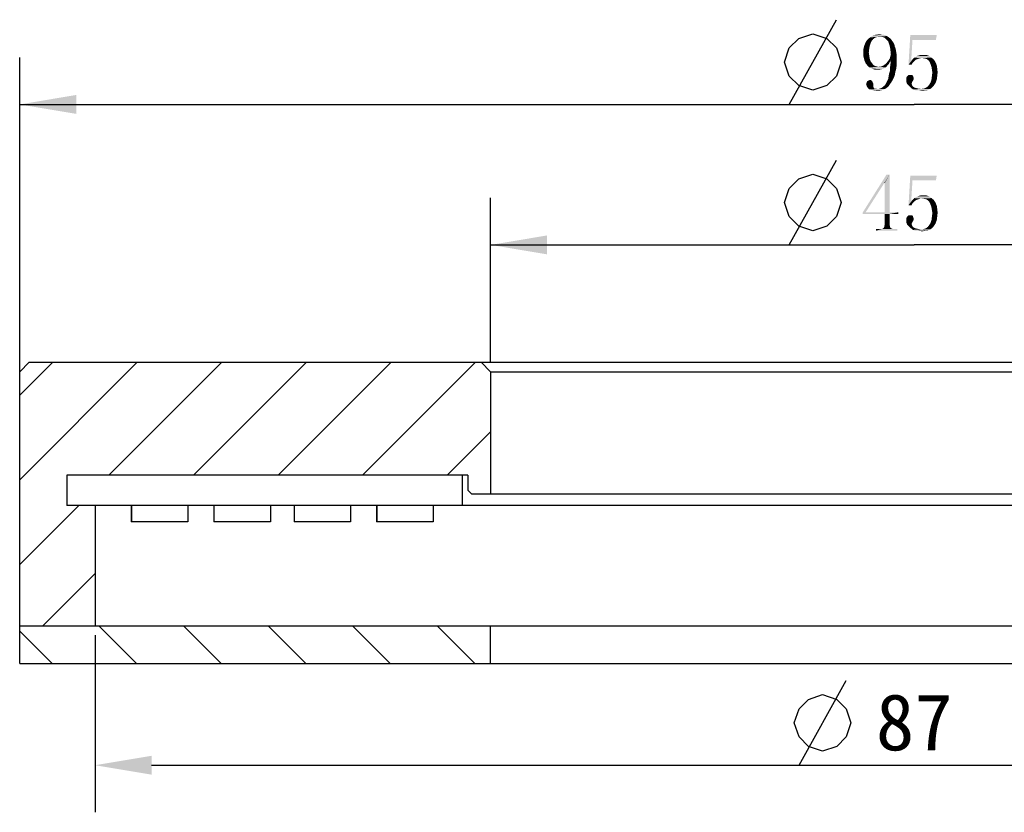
# Model space of a CAD drawing. Header units: millimetres. Extents: x 65 to 186, y 42 to 233.
# Tile 3 of 4: x 78 to 130, y 191 to 233. Entities that reach past the tile are written whole.
import ezdxf

# ---------------------------------------------------------------- set-up
doc = ezdxf.new("R2010")
doc.units = ezdxf.units.MM
doc.header["$LTSCALE"] = 23.1
doc.header["$PDMODE"] = 3
doc.header["$PDSIZE"] = 8
doc.layers.get('0').update_dxf_attribs({"linetype": 'CONTINUOUS'})
doc.layers.get('Defpoints').update_dxf_attribs({"linetype": 'CONTINUOUS'})
doc.layers.add('00_COMPONENTS', color=7, linetype='CONTINUOUS')
doc.layers.add('51__DRAFT_DIMS', color=7, linetype='CONTINUOUS')
doc.styles.get("Standard").update_dxf_attribs({"font": 'simfang.ttf'})
doc.dimstyles.new('DIMSTYLE_3', dxfattribs={"dimtxt": 3, "dimasz": 3, "dimexe": 2.5, "dimexo": 0.5, "dimgap": 0.75, "dimtad": 1, "dimdsep": 46, "dimtxsty": 'STANDARD', "dimblk": '_FILLED', "dimblk1": '_FILLED', "dimblk2": '_FILLED', "dimcen": 0.09, "dimclrt": 3, "dimazin": 2, "dimtp": 0.3, "dimtm": 0.3, "dimtfac": 1, "dimtofl": 0, "dimtmove": 0, "dimatfit": 3, "dimldrblk": '_FILLED', "dimfxl": 1, "dimtolj": 1, "dimarcsym": 0})
pattern_1 = [(45, (0, 0), (-5.9397, 5.9397), [])]

# ---------------------------------------------------------------- blocks, each defined once
blk = doc.blocks.new('_FILLED')
at = {"color": 0, "linetype": 'ByBlock'}
blk.add_solid([(0, 0), (-1, 0.167), (-1, -0.167)], dxfattribs=at)
blk = doc.blocks.new('*D3')
at = {"layer": '51__DRAFT_DIMS', "color": 4}
for p, q in [((78.108, 213.567), (78.108, 230.761)), ((173.108, 213.567), (173.108, 230.761)), ((78.108, 228.261), (125.608, 228.261)), ((173.108, 228.261), (125.608, 228.261))]:
    blk.add_line(p, q, dxfattribs=at)
at = {"layer": '51__DRAFT_DIMS', "color": 4, "xscale": 3, "yscale": 3, "zscale": 3, "rotation": 180}
blk.add_blockref('_FILLED', (78.108, 228.261), dxfattribs=at)
at = {"layer": '51__DRAFT_DIMS', "color": 4, "xscale": 3, "yscale": 3, "zscale": 3}
blk.add_blockref('_FILLED', (173.108, 228.261), dxfattribs=at)
blk = doc.blocks.new('*D4')
at = {"layer": '51__DRAFT_DIMS', "color": 4}
for p, q in [((103.108, 214.567), (103.108, 223.301)), ((148.108, 214.567), (148.108, 223.301)), ((103.108, 220.801), (125.608, 220.801)), ((148.108, 220.801), (125.608, 220.801))]:
    blk.add_line(p, q, dxfattribs=at)
at = {"layer": '51__DRAFT_DIMS', "color": 4, "xscale": 3, "yscale": 3, "zscale": 3, "rotation": 180}
blk.add_blockref('_FILLED', (103.108, 220.801), dxfattribs=at)
at = {"layer": '51__DRAFT_DIMS', "color": 4, "xscale": 3, "yscale": 3, "zscale": 3}
blk.add_blockref('_FILLED', (148.108, 220.801), dxfattribs=at)
blk = doc.blocks.new('*D14')
at = {"layer": '51__DRAFT_DIMS', "color": 0, "lineweight": -2}
for p, q in [((82.108, 200.067), (82.108, 190.667)), ((169.108, 200.067), (169.108, 190.667)), ((85.108, 193.167), (166.108, 193.167))]:
    blk.add_line(p, q, dxfattribs=at)
at = {"layer": 'Defpoints', "color": 0}
for p in [(82.108, 200.567), (169.108, 200.567), (169.108, 193.167)]:
    blk.add_point(p, dxfattribs=at)
at = {"layer": '51__DRAFT_DIMS', "color": 0, "linetype": 'ByBlock', "lineweight": -2, "xscale": 3, "yscale": 3, "zscale": 3, "rotation": 180}
blk.add_blockref('_FILLED', (82.108, 193.167), dxfattribs=at)
at = {"layer": '51__DRAFT_DIMS', "color": 0, "linetype": 'ByBlock', "lineweight": -2, "xscale": 3, "yscale": 3, "zscale": 3}
blk.add_blockref('_FILLED', (169.108, 193.167), dxfattribs=at)
at = {"layer": '51__DRAFT_DIMS', "color": 3, "insert": (125.608, 195.434), "char_height": 3, "attachment_point": 5}
blk.add_mtext('\\A1;87', dxfattribs=at)

msp = doc.modelspace()

# ---------------------------------------------------------------- hatches: boundary and pattern name
h = msp.add_hatch()
h.set_pattern_fill('ANSI31', color=256)
h.paths.add_polyline_path([(103.10811, 214.06665), (102.60811, 214.56665), (78.60811, 214.56665), (78.10811, 214.06665), (78.10811, 200.56665), (82.10811, 200.56665), (82.10811, 206.96664), (80.60806, 206.96665), (80.60811, 208.56665), (101.60811, 208.56665), (101.90811, 208.56665), (101.90811, 207.76665), (102.10811, 207.56665), (103.10811, 207.56665)])
h.paths.add_polyline_path([(149.10811, 207.56665), (149.30811, 207.76665), (149.30811, 208.56665), (149.60831, 208.56665), (170.60811, 208.56665), (170.60803, 206.96665), (169.10811, 206.96665), (169.10811, 200.56665), (173.10811, 200.56665), (173.10811, 214.06665), (172.60811, 214.56665), (148.60811, 214.56665), (148.10811, 214.06665), (148.10811, 207.56665)])
h = msp.add_hatch()
h.set_pattern_fill('DEFAULT__6', color=4, scale=8.4, angle=45, style=0, pattern_type=0)
h.set_pattern_definition(pattern_1)
edge = h.paths.add_edge_path()
edge.add_line((90.32243, 206.96665), (88.62063, 206.96665))
edge.add_line((90.32243, 206.96665), (90.32243, 206.35705))
edge.add_line((90.32243, 206.35705), (88.62063, 206.35705))
edge.add_line((88.62063, 206.96665), (88.62063, 206.35705))
h = msp.add_hatch()
h.set_pattern_fill('DEFAULT__11', color=4, scale=8.4, angle=45, style=0, pattern_type=0)
h.set_pattern_definition(pattern_1)
edge = h.paths.add_edge_path()
edge.add_line((95.65816, 206.96665), (94.50815, 206.96665))
edge.add_line((95.65816, 206.96665), (95.65816, 206.21665))
edge.add_line((95.65816, 206.21665), (93.45816, 206.21665))
edge.add_line((93.45816, 206.21665), (93.45816, 206.16665))
edge.add_line((93.45816, 206.16665), (93.40222, 206.16665))
edge.add_line((93.40222, 206.21665), (93.40222, 206.16665))
edge.add_line((93.40222, 206.21665), (92.85816, 206.21665))
edge.add_line((92.85816, 206.96665), (92.85816, 206.21665))
edge.add_line((94.00816, 206.96665), (92.85816, 206.96665))
edge.add_line((94.00816, 206.66665), (94.00816, 206.96665))
edge.add_line((94.00816, 206.66665), (94.50815, 206.66665))
edge.add_line((94.50815, 206.66665), (94.50815, 206.96665))
h = msp.add_hatch()
h.set_pattern_fill('DEFAULT__3', color=4, scale=8.4, angle=45, style=0, pattern_type=0)
h.set_pattern_definition(pattern_1)
edge = h.paths.add_edge_path()
edge.add_line((95.87258, 206.96665), (97.54898, 206.96665))
edge.add_line((97.54898, 206.96665), (97.54898, 205.39185))
edge.add_line((95.87258, 205.39185), (97.54898, 205.39185))
edge.add_line((95.87258, 206.96665), (95.87258, 205.39185))
h = msp.add_hatch()
h.set_pattern_fill('ANSI31', color=256, angle=90)
h.paths.add_polyline_path([(103.10811, 198.56665), (103.10811, 200.56665), (82.10811, 200.56665), (78.10811, 200.56665), (78.10811, 198.56665)])
h.paths.add_polyline_path([(173.10811, 198.56665), (173.10811, 200.56665), (169.10811, 200.56665), (148.10811, 200.56665), (148.10811, 198.56665)])

# ---------------------------------------------------------------- linework, layer by layer
at = {"layer": '00_COMPONENTS', "color": 7}
for p, q in [((78.60811, 214.56665), (78.10811, 214.06665)), ((78.60811, 214.56665), (172.60811, 214.56665)), ((103.10811, 214.06665), (102.60811, 214.56665)), ((78.10811, 198.56665), (78.10811, 214.06665)), ((103.10811, 214.06665), (103.10811, 207.56665)), ((103.10811, 214.06665), (148.10811, 214.06665)), ((80.60811, 208.56665), (80.60806, 206.96665)), ((101.90811, 208.56665), (80.60811, 208.56665)), ((101.6079, 208.51173), (101.6079, 206.96665)), ((101.60811, 208.56665), (101.60811, 206.96665)), ((101.90811, 208.56665), (101.90811, 207.76665)), ((102.10811, 207.56665), (101.90811, 207.76665)), ((149.10811, 207.56665), (102.10811, 207.56665)), ((170.60803, 206.96665), (80.60806, 206.96664)), ((82.10811, 206.96665), (82.10811, 200.56665)), ((84.03272, 206.96664), (84.03272, 206.09184)), ((84.03876, 206.96664), (84.03876, 206.09184)), ((87.03594, 206.96664), (87.03594, 206.09184)), ((88.41622, 206.96664), (88.41622, 206.09184)), ((88.42225, 206.96664), (88.42225, 206.09184)), ((91.41943, 206.96664), (91.41943, 206.09184)), ((92.67601, 206.96664), (92.67601, 206.09184)), ((92.68205, 206.96664), (92.68205, 206.09184)), ((95.67923, 206.96664), (95.67923, 206.09184)), ((97.05951, 206.96664), (97.05951, 206.09184)), ((97.06554, 206.96664), (97.06554, 206.09184)), ((100.06272, 206.96664), (100.06272, 206.09184)), ((87.03594, 206.09184), (84.03272, 206.09184)), ((91.41943, 206.09184), (88.41622, 206.09184)), ((95.67923, 206.09184), (92.67601, 206.09184)), ((100.06272, 206.09184), (97.05951, 206.09184)), ((78.10811, 200.56665), (173.10811, 200.56665)), ((103.10811, 198.56665), (103.10811, 200.56665)), ((78.10811, 198.56665), (173.10811, 198.56665))]:
    msp.add_line(p, q, dxfattribs=at)
at = {"layer": '51__DRAFT_DIMS', "color": 3}
for p, q in [((118.96774, 228.26108), (121.46773, 232.76108)), ((118.96774, 220.80097), (121.46773, 225.30097)), ((119.4864, 193.16661), (121.9864, 197.66661))]:
    msp.add_line(p, q, dxfattribs=at)
for points in [[(118.71773, 230.51107), (118.96774, 231.26106), (119.46773, 231.76107), (120.21773, 232.01106), (120.96774, 231.76107), (121.46773, 231.26106), (121.71773, 230.51107), (121.46773, 229.76107), (120.96774, 229.26107), (120.21773, 229.01108), (119.46773, 229.26107), (118.96774, 229.76107), (118.71773, 230.51107)], [(118.71773, 223.05096), (118.96774, 223.80095), (119.46773, 224.30096), (120.21773, 224.55095), (120.96774, 224.30096), (121.46773, 223.80095), (121.71773, 223.05096), (121.46773, 222.30096), (120.96774, 221.80095), (120.21773, 221.55096), (119.46773, 221.80095), (118.96774, 222.30096), (118.71773, 223.05096)], [(119.2364, 195.4166), (119.4864, 196.16659), (119.9864, 196.6666), (120.73639, 196.91659), (121.4864, 196.6666), (121.9864, 196.16659), (122.2364, 195.4166), (121.9864, 194.6666), (121.4864, 194.16659), (120.73639, 193.9166), (119.9864, 194.16659), (119.4864, 194.6666), (119.2364, 195.4166)]]:
    msp.add_lwpolyline(points, dxfattribs=at)
for points in [[(123.33085, 231.61264), (123.02616, 231.56577), (123.11991, 231.70639)], [(123.02616, 231.56577), (123.33085, 231.61264), (123.28397, 231.49545)], [(123.51835, 231.80014), (123.11991, 231.70639), (123.26054, 231.82358)], [(123.51835, 231.80014), (123.4246, 231.72983), (123.11991, 231.70639)], [(123.11991, 231.70639), (123.4246, 231.72983), (123.33085, 231.61264)], [(124.15116, 231.89389), (123.26054, 231.82358), (123.40116, 231.91733)], [(124.15116, 231.89389), (123.63554, 231.84702), (123.26054, 231.82358)], [(123.26054, 231.82358), (123.63554, 231.84702), (123.51835, 231.80014)], [(123.96366, 231.9642), (124.05741, 231.94077), (123.40116, 231.91733)], [(123.86991, 231.9642), (123.96366, 231.9642), (123.40116, 231.91733)], [(123.86991, 231.9642), (123.40116, 231.91733), (123.56522, 231.9642)], [(123.40116, 231.91733), (124.05741, 231.94077), (124.15116, 231.89389)], [(123.56522, 231.9642), (123.77616, 231.98764), (123.86991, 231.9642)], [(123.77616, 231.84702), (123.63554, 231.84702), (124.15116, 231.89389)], [(123.91679, 231.84702), (123.77616, 231.84702), (124.15116, 231.89389)], [(123.91679, 231.84702), (124.15116, 231.89389), (124.22147, 231.84702)], [(124.22147, 231.84702), (124.03397, 231.80014), (123.91679, 231.84702)], [(124.03397, 231.80014), (124.22147, 231.84702), (124.31522, 231.7767)], [(124.31522, 231.7767), (124.12772, 231.70639), (124.03397, 231.80014)], [(124.12772, 231.70639), (124.31522, 231.7767), (124.38554, 231.70639)], [(124.38554, 231.70639), (124.22147, 231.61264), (124.12772, 231.70639)], [(124.38554, 231.70639), (124.43241, 231.63608), (124.22147, 231.61264)], [(124.22147, 231.61264), (124.43241, 231.63608), (124.50272, 231.54233)], [(124.50272, 231.54233), (124.26835, 231.47202), (124.22147, 231.61264)], [(125.51054, 231.68295), (125.2996, 230.37045), (125.39335, 231.94076)], [(125.51054, 231.68295), (125.44022, 230.55795), (125.2996, 230.37045)], [(125.39335, 231.94076), (126.7996, 231.94076), (125.51054, 231.68295)], [(125.51054, 231.68295), (126.7996, 231.94076), (126.75272, 231.68295)], [(123.2371, 231.35483), (122.90897, 231.2142), (122.95585, 231.4017)], [(122.90897, 231.2142), (123.2371, 231.35483), (123.21366, 231.2142)], [(123.21366, 231.2142), (123.19022, 231.0267), (122.90897, 231.00327)], [(123.21366, 231.2142), (122.90897, 231.00327), (122.90897, 231.2142)], [(123.28397, 231.49545), (122.95585, 231.4017), (123.02616, 231.56577)], [(122.95585, 231.4017), (123.28397, 231.49545), (123.2371, 231.35483)], [(124.26835, 231.47202), (124.50272, 231.54233), (124.5496, 231.44858)], [(124.5496, 231.44858), (124.31522, 231.30795), (124.26835, 231.47202)], [(124.5496, 231.44858), (124.57304, 231.33139), (124.31522, 231.30795)], [(124.31522, 231.30795), (124.57304, 231.33139), (124.61991, 231.2142)], [(124.61991, 231.2142), (124.33866, 231.14389), (124.31522, 231.30795)], [(124.33866, 231.14389), (124.61991, 231.2142), (124.64335, 231.07358)], [(124.64335, 231.07358), (124.3621, 230.93295), (124.33866, 231.14389)], [(124.3621, 230.93295), (124.64335, 231.07358), (124.66679, 230.93295)], [(122.90897, 231.00327), (123.19022, 231.0267), (123.21366, 230.86264)], [(123.21366, 230.86264), (122.90897, 230.79233), (122.90897, 231.00327)], [(122.90897, 230.79233), (123.21366, 230.86264), (123.2371, 230.69858)], [(123.2371, 230.69858), (122.95585, 230.60483), (122.90897, 230.79233)], [(122.95585, 230.60483), (123.2371, 230.69858), (123.28397, 230.55795)], [(123.28397, 230.55795), (123.02616, 230.44077), (122.95585, 230.60483)], [(123.28397, 230.55795), (123.35429, 230.4642), (123.02616, 230.44077)], [(124.3621, 230.58139), (124.15116, 230.48764), (124.24491, 230.60483)], [(124.15116, 230.48764), (124.3621, 230.58139), (124.29179, 230.48764)], [(124.66679, 230.62827), (124.24491, 230.60483), (124.31522, 230.72202)], [(124.3621, 230.58139), (124.24491, 230.60483), (124.66679, 230.62827)], [(124.66679, 230.79233), (124.31522, 230.72202), (124.33866, 230.8392)], [(124.31522, 230.72202), (124.66679, 230.79233), (124.66679, 230.62827)], [(124.66679, 230.93295), (124.33866, 230.8392), (124.3621, 230.93295)], [(124.33866, 230.8392), (124.66679, 230.93295), (124.66679, 230.79233)], [(124.66679, 230.4642), (124.33866, 230.39389), (124.3621, 230.58139)], [(124.3621, 230.58139), (124.66679, 230.62827), (124.66679, 230.4642)], [(125.44022, 230.55795), (125.58085, 230.53452), (125.2996, 230.37045)], [(125.72147, 230.65171), (125.65116, 230.60483), (125.44022, 230.55795)], [(125.72147, 230.65171), (125.44022, 230.55795), (125.51054, 230.65171)], [(125.44022, 230.55795), (125.65116, 230.60483), (125.58085, 230.53452)], [(125.95585, 230.72202), (125.51054, 230.65171), (125.60429, 230.74546)], [(125.95585, 230.72202), (125.8621, 230.69858), (125.51054, 230.65171)], [(125.8621, 230.69858), (125.79179, 230.67514), (125.51054, 230.65171)], [(125.51054, 230.65171), (125.79179, 230.67514), (125.72147, 230.65171)], [(125.60429, 230.74546), (125.69804, 230.79233), (126.40116, 230.8392)], [(125.60429, 230.74546), (126.40116, 230.8392), (126.51835, 230.74546)], [(125.60429, 230.74546), (126.51835, 230.74546), (125.95585, 230.72202)], [(126.40116, 230.8392), (125.69804, 230.79233), (125.76835, 230.8392)], [(126.09647, 230.88608), (126.26054, 230.88608), (125.76835, 230.8392)], [(126.09647, 230.88608), (125.76835, 230.8392), (125.93241, 230.88608)], [(125.76835, 230.8392), (126.26054, 230.88608), (126.40116, 230.8392)], [(126.0496, 230.72202), (125.95585, 230.72202), (126.51835, 230.74546)], [(126.16679, 230.69858), (126.0496, 230.72202), (126.51835, 230.74546)], [(126.26054, 230.67514), (126.16679, 230.69858), (126.51835, 230.74546)], [(126.26054, 230.67514), (126.51835, 230.74546), (126.63554, 230.65171)], [(126.63554, 230.65171), (126.35429, 230.60483), (126.26054, 230.67514)], [(126.4246, 230.51108), (126.35429, 230.60483), (126.63554, 230.65171)], [(126.4246, 230.51108), (126.63554, 230.65171), (126.72929, 230.51108)], [(123.02616, 230.44077), (123.35429, 230.4642), (123.4246, 230.37045)], [(123.4246, 230.37045), (123.11991, 230.32358), (123.02616, 230.44077)], [(123.11991, 230.32358), (123.4246, 230.37045), (123.51835, 230.30014)], [(123.51835, 230.30014), (123.21366, 230.22983), (123.11991, 230.32358)], [(123.51835, 230.30014), (123.6121, 230.2767), (123.21366, 230.22983)], [(123.6121, 230.2767), (123.70585, 230.25327), (123.21366, 230.22983)], [(124.10429, 230.22983), (123.21366, 230.22983), (123.70585, 230.25327)], [(124.10429, 230.22983), (123.35429, 230.15952), (123.21366, 230.22983)], [(124.10429, 230.22983), (124.01054, 230.18295), (123.35429, 230.15952)], [(123.35429, 230.15952), (124.01054, 230.18295), (123.89335, 230.13608)], [(123.89335, 230.13608), (123.49491, 230.11264), (123.35429, 230.15952)], [(123.65897, 230.11264), (123.49491, 230.11264), (123.89335, 230.13608)], [(123.65897, 230.11264), (123.89335, 230.13608), (123.77616, 230.11264)], [(123.70585, 230.25327), (123.84647, 230.2767), (124.1746, 230.32358)], [(123.70585, 230.25327), (124.1746, 230.32358), (124.10429, 230.22983)], [(124.1746, 230.32358), (123.84647, 230.2767), (123.96366, 230.32358)], [(124.24491, 230.39389), (123.96366, 230.32358), (124.05741, 230.39389)], [(123.96366, 230.32358), (124.24491, 230.39389), (124.1746, 230.32358)], [(124.29179, 230.48764), (124.05741, 230.39389), (124.15116, 230.48764)], [(124.05741, 230.39389), (124.29179, 230.48764), (124.24491, 230.39389)], [(124.59647, 229.97202), (124.26835, 229.9017), (124.31522, 230.04233)], [(124.66679, 230.30014), (124.31522, 230.20639), (124.33866, 230.39389)], [(124.31522, 230.20639), (124.66679, 230.30014), (124.64335, 230.13608)], [(124.64335, 230.13608), (124.31522, 230.04233), (124.31522, 230.20639)], [(124.31522, 230.04233), (124.64335, 230.13608), (124.59647, 229.97202)], [(124.33866, 230.39389), (124.66679, 230.4642), (124.66679, 230.30014)], [(125.58085, 230.53452), (125.51054, 230.4642), (125.2996, 230.37045)], [(125.2996, 230.37045), (125.51054, 230.4642), (125.46366, 230.37045)], [(126.72929, 230.51108), (126.47147, 230.39389), (126.4246, 230.51108)], [(126.47147, 230.39389), (126.72929, 230.51108), (126.7996, 230.34702)], [(126.7996, 230.34702), (126.51835, 230.25327), (126.47147, 230.39389)], [(126.51835, 230.25327), (126.7996, 230.34702), (126.82304, 230.18295)], [(126.82304, 230.18295), (126.54179, 230.11264), (126.51835, 230.25327)], [(126.54179, 230.11264), (126.82304, 230.18295), (126.84647, 229.97202)], [(126.84647, 229.97202), (126.56522, 229.94858), (126.54179, 230.11264)], [(123.37772, 229.50327), (123.09647, 229.47983), (123.11991, 229.50327)], [(123.09647, 229.47983), (123.37772, 229.50327), (123.37772, 229.47983)], [(123.33085, 229.5267), (123.11991, 229.50327), (123.16679, 229.5267)], [(123.11991, 229.50327), (123.33085, 229.5267), (123.37772, 229.50327)], [(123.26054, 229.55014), (123.30741, 229.55014), (123.16679, 229.5267)], [(123.26054, 229.55014), (123.16679, 229.5267), (123.21366, 229.55014)], [(123.16679, 229.5267), (123.30741, 229.55014), (123.33085, 229.5267)], [(124.12772, 229.43295), (124.1746, 229.5267), (124.45585, 229.55014)], [(124.12772, 229.43295), (124.45585, 229.55014), (124.38554, 229.43295)], [(124.45585, 229.55014), (124.1746, 229.5267), (124.22147, 229.62045)], [(124.52616, 229.69077), (124.22147, 229.62045), (124.24491, 229.76108)], [(124.22147, 229.62045), (124.52616, 229.69077), (124.45585, 229.55014)], [(124.57304, 229.83139), (124.24491, 229.76108), (124.26835, 229.9017)], [(124.24491, 229.76108), (124.57304, 229.83139), (124.52616, 229.69077)], [(124.26835, 229.9017), (124.59647, 229.97202), (124.57304, 229.83139)], [(125.55741, 229.7142), (125.18241, 229.69077), (125.22929, 229.76108)], [(125.18241, 229.69077), (125.55741, 229.7142), (125.58085, 229.64389)], [(125.58085, 229.64389), (125.18241, 229.57358), (125.18241, 229.69077)], [(125.18241, 229.57358), (125.58085, 229.64389), (125.55741, 229.55014)], [(125.55741, 229.55014), (125.18241, 229.45639), (125.18241, 229.57358)], [(125.55741, 229.55014), (125.51054, 229.47983), (125.18241, 229.45639)], [(125.51054, 229.80795), (125.53397, 229.78452), (125.22929, 229.76108)], [(125.51054, 229.80795), (125.22929, 229.76108), (125.27616, 229.80795)], [(125.22929, 229.76108), (125.53397, 229.78452), (125.55741, 229.7142)], [(125.44022, 229.83139), (125.4871, 229.83139), (125.27616, 229.80795)], [(125.39335, 229.83139), (125.44022, 229.83139), (125.27616, 229.80795)], [(125.34647, 229.83139), (125.39335, 229.83139), (125.27616, 229.80795)], [(125.34647, 229.83139), (125.27616, 229.80795), (125.2996, 229.83139)], [(125.27616, 229.80795), (125.4871, 229.83139), (125.51054, 229.80795)], [(126.7996, 229.57358), (126.47147, 229.43295), (126.51835, 229.57358)], [(126.47147, 229.43295), (126.7996, 229.57358), (126.72929, 229.38608)], [(126.82304, 229.76108), (126.51835, 229.57358), (126.54179, 229.76108)], [(126.51835, 229.57358), (126.82304, 229.76108), (126.7996, 229.57358)], [(126.54179, 229.76108), (126.56522, 229.94858), (126.84647, 229.97202)], [(126.54179, 229.76108), (126.84647, 229.97202), (126.82304, 229.76108)], [(123.4246, 229.38608), (123.0496, 229.3392), (123.07304, 229.40952)], [(123.0496, 229.3392), (123.4246, 229.38608), (123.4246, 229.29233)], [(123.4246, 229.29233), (123.07304, 229.26889), (123.0496, 229.3392)], [(123.37772, 229.47983), (123.07304, 229.40952), (123.09647, 229.47983)], [(123.07304, 229.40952), (123.37772, 229.47983), (123.4246, 229.38608)], [(123.07304, 229.26889), (123.4246, 229.29233), (123.4246, 229.22202)], [(123.4246, 229.22202), (123.09647, 229.19858), (123.07304, 229.26889)], [(123.09647, 229.19858), (123.4246, 229.22202), (123.44804, 229.17514)], [(123.44804, 229.17514), (123.14335, 229.12827), (123.09647, 229.19858)], [(123.44804, 229.17514), (123.44804, 229.1517), (123.14335, 229.12827)], [(123.14335, 229.12827), (123.44804, 229.1517), (123.47147, 229.12827)], [(123.47147, 229.12827), (123.21366, 229.05795), (123.14335, 229.12827)], [(123.47147, 229.12827), (123.49491, 229.10483), (123.21366, 229.05795)], [(123.54179, 229.10483), (123.63554, 229.08139), (123.21366, 229.05795)], [(123.49491, 229.10483), (123.54179, 229.10483), (123.21366, 229.05795)], [(123.70585, 229.08139), (124.05741, 229.08139), (123.21366, 229.05795)], [(123.63554, 229.08139), (123.70585, 229.08139), (123.21366, 229.05795)], [(123.30741, 229.03452), (123.21366, 229.05795), (124.05741, 229.08139)], [(123.30741, 229.03452), (124.05741, 229.08139), (123.96366, 229.03452)], [(123.96366, 229.03452), (123.40116, 229.01108), (123.30741, 229.03452)], [(123.40116, 229.01108), (123.96366, 229.03452), (123.84647, 229.01108)], [(123.84647, 229.01108), (123.49491, 228.98764), (123.40116, 229.01108)], [(123.6121, 228.98764), (123.49491, 228.98764), (123.84647, 229.01108)], [(123.6121, 228.98764), (123.84647, 229.01108), (123.72929, 228.98764)], [(123.70585, 229.08139), (123.77616, 229.10483), (124.15116, 229.1517)], [(123.70585, 229.08139), (124.15116, 229.1517), (124.05741, 229.08139)], [(123.77616, 229.10483), (123.84647, 229.12827), (124.15116, 229.1517)], [(124.15116, 229.1517), (123.84647, 229.12827), (123.91679, 229.17514)], [(124.24491, 229.22202), (123.91679, 229.17514), (123.96366, 229.22202)], [(123.91679, 229.17514), (124.24491, 229.22202), (124.15116, 229.1517)], [(123.96366, 229.22202), (124.03397, 229.26889), (124.31522, 229.3392)], [(123.96366, 229.22202), (124.31522, 229.3392), (124.24491, 229.22202)], [(124.31522, 229.3392), (124.03397, 229.26889), (124.08085, 229.3392)], [(124.38554, 229.43295), (124.08085, 229.3392), (124.12772, 229.43295)], [(124.08085, 229.3392), (124.38554, 229.43295), (124.31522, 229.3392)], [(125.18241, 229.45639), (125.51054, 229.47983), (125.4871, 229.43295)], [(125.4871, 229.43295), (125.22929, 229.3392), (125.18241, 229.45639)], [(125.4871, 229.43295), (125.46366, 229.36264), (125.22929, 229.3392)], [(125.22929, 229.3392), (125.46366, 229.36264), (125.4871, 229.29233)], [(125.4871, 229.29233), (125.32304, 229.24545), (125.22929, 229.3392)], [(125.32304, 229.24545), (125.4871, 229.29233), (125.51054, 229.24545)], [(125.51054, 229.24545), (125.41679, 229.1517), (125.32304, 229.24545)], [(125.51054, 229.24545), (125.55741, 229.19858), (125.41679, 229.1517)], [(125.41679, 229.1517), (125.55741, 229.19858), (125.62772, 229.1517)], [(125.62772, 229.1517), (125.53397, 229.05795), (125.41679, 229.1517)], [(125.62772, 229.1517), (125.81522, 229.10483), (125.53397, 229.05795)], [(125.81522, 229.10483), (125.97929, 229.08139), (125.53397, 229.05795)], [(125.97929, 229.08139), (126.44804, 229.08139), (125.53397, 229.05795)], [(125.53397, 229.05795), (126.44804, 229.08139), (126.35429, 229.03452)], [(126.35429, 229.03452), (125.6746, 229.01108), (125.53397, 229.05795)], [(125.81522, 229.01108), (125.6746, 229.01108), (126.35429, 229.03452)], [(126.19022, 229.01108), (125.81522, 229.01108), (126.35429, 229.03452)], [(126.19022, 229.01108), (125.97929, 228.98764), (125.81522, 229.01108)], [(125.97929, 229.08139), (126.11991, 229.10483), (126.51835, 229.12827)], [(125.97929, 229.08139), (126.51835, 229.12827), (126.44804, 229.08139)], [(125.97929, 228.98764), (126.19022, 229.01108), (126.07304, 228.98764)], [(126.51835, 229.12827), (126.11991, 229.10483), (126.2371, 229.1517)], [(126.19022, 229.01108), (126.35429, 229.03452), (126.28397, 229.01108)], [(126.56522, 229.17514), (126.2371, 229.1517), (126.33085, 229.22202)], [(126.2371, 229.1517), (126.56522, 229.17514), (126.51835, 229.12827)], [(126.63554, 229.24545), (126.33085, 229.22202), (126.40116, 229.31577)], [(126.33085, 229.22202), (126.63554, 229.24545), (126.56522, 229.17514)], [(126.72929, 229.38608), (126.40116, 229.31577), (126.47147, 229.43295)], [(126.40116, 229.31577), (126.72929, 229.38608), (126.63554, 229.24545)], [(124.29179, 224.52753), (124.01054, 224.08222), (122.8621, 222.5119)], [(124.29179, 224.52753), (122.8621, 222.5119), (124.12772, 224.52753)], [(124.03397, 224.08222), (124.01054, 224.08222), (124.29179, 224.52753)], [(124.03397, 222.53534), (124.03397, 224.08222), (124.29179, 224.52753)], [(124.03397, 222.53534), (124.29179, 224.52753), (124.29179, 222.53534)], [(125.51054, 224.22284), (125.2996, 222.91034), (125.39335, 224.48065)], [(125.39335, 224.48065), (126.7996, 224.48065), (125.51054, 224.22284)], [(125.51054, 224.22284), (126.7996, 224.48065), (126.75272, 224.22284)], [(124.01054, 224.08222), (123.02616, 222.53534), (122.8621, 222.5119)], [(125.51054, 224.22284), (125.44022, 223.09784), (125.2996, 222.91034)], [(125.95585, 223.2619), (125.51054, 223.19159), (125.60429, 223.28534)], [(125.95585, 223.2619), (125.8621, 223.23847), (125.51054, 223.19159)], [(125.8621, 223.23847), (125.79179, 223.21503), (125.51054, 223.19159)], [(125.60429, 223.28534), (125.69804, 223.33222), (126.40116, 223.37909)], [(125.60429, 223.28534), (126.40116, 223.37909), (126.51835, 223.28534)], [(125.60429, 223.28534), (126.51835, 223.28534), (125.95585, 223.2619)], [(126.40116, 223.37909), (125.69804, 223.33222), (125.76835, 223.37909)], [(126.09647, 223.42597), (126.26054, 223.42597), (125.76835, 223.37909)], [(126.09647, 223.42597), (125.76835, 223.37909), (125.93241, 223.42597)], [(125.76835, 223.37909), (126.26054, 223.42597), (126.40116, 223.37909)], [(126.0496, 223.2619), (125.95585, 223.2619), (126.51835, 223.28534)], [(126.16679, 223.23847), (126.0496, 223.2619), (126.51835, 223.28534)], [(126.26054, 223.21503), (126.16679, 223.23847), (126.51835, 223.28534)], [(126.26054, 223.21503), (126.51835, 223.28534), (126.63554, 223.19159)], [(125.44022, 223.09784), (125.58085, 223.0744), (125.2996, 222.91034)], [(125.58085, 223.0744), (125.51054, 223.00409), (125.2996, 222.91034)], [(125.2996, 222.91034), (125.51054, 223.00409), (125.46366, 222.91034)], [(125.72147, 223.19159), (125.65116, 223.14472), (125.44022, 223.09784)], [(125.72147, 223.19159), (125.44022, 223.09784), (125.51054, 223.19159)], [(125.44022, 223.09784), (125.65116, 223.14472), (125.58085, 223.0744)], [(125.51054, 223.19159), (125.79179, 223.21503), (125.72147, 223.19159)], [(126.63554, 223.19159), (126.35429, 223.14472), (126.26054, 223.21503)], [(126.4246, 223.05097), (126.35429, 223.14472), (126.63554, 223.19159)], [(126.4246, 223.05097), (126.63554, 223.19159), (126.72929, 223.05097)], [(126.72929, 223.05097), (126.47147, 222.93378), (126.4246, 223.05097)], [(126.47147, 222.93378), (126.72929, 223.05097), (126.7996, 222.8869)], [(126.7996, 222.8869), (126.51835, 222.79315), (126.47147, 222.93378)], [(126.51835, 222.79315), (126.7996, 222.8869), (126.82304, 222.72284)], [(126.82304, 222.72284), (126.54179, 222.65253), (126.51835, 222.79315)], [(126.54179, 222.65253), (126.82304, 222.72284), (126.84647, 222.5119)], [(124.29179, 222.53534), (124.76054, 222.53534), (122.8621, 222.5119)], [(124.03397, 222.53534), (124.29179, 222.53534), (122.8621, 222.5119)], [(123.02616, 222.53534), (124.03397, 222.53534), (122.8621, 222.5119)], [(122.8621, 222.44159), (122.8621, 222.5119), (124.76054, 222.53534)], [(124.03397, 222.44159), (122.8621, 222.44159), (124.76054, 222.53534)], [(124.29179, 222.44159), (124.03397, 222.44159), (124.76054, 222.53534)], [(124.29179, 222.44159), (124.03397, 221.85565), (124.03397, 222.44159)], [(124.03397, 221.85565), (124.29179, 222.44159), (124.29179, 221.85565)], [(124.29179, 222.44159), (124.76054, 222.53534), (124.76054, 222.44159)], [(125.55741, 222.25409), (125.18241, 222.23065), (125.22929, 222.30097)], [(125.18241, 222.23065), (125.55741, 222.25409), (125.58085, 222.18378)], [(125.58085, 222.18378), (125.18241, 222.11347), (125.18241, 222.23065)], [(125.18241, 222.11347), (125.58085, 222.18378), (125.55741, 222.09003)], [(125.51054, 222.34784), (125.53397, 222.3244), (125.22929, 222.30097)], [(125.51054, 222.34784), (125.22929, 222.30097), (125.27616, 222.34784)], [(125.22929, 222.30097), (125.53397, 222.3244), (125.55741, 222.25409)], [(125.44022, 222.37128), (125.4871, 222.37128), (125.27616, 222.34784)], [(125.39335, 222.37128), (125.44022, 222.37128), (125.27616, 222.34784)], [(125.34647, 222.37128), (125.39335, 222.37128), (125.27616, 222.34784)], [(125.34647, 222.37128), (125.27616, 222.34784), (125.2996, 222.37128)], [(125.27616, 222.34784), (125.4871, 222.37128), (125.51054, 222.34784)], [(126.82304, 222.30097), (126.51835, 222.11347), (126.54179, 222.30097)], [(126.51835, 222.11347), (126.82304, 222.30097), (126.7996, 222.11347)], [(126.84647, 222.5119), (126.56522, 222.48847), (126.54179, 222.65253)], [(126.54179, 222.30097), (126.56522, 222.48847), (126.84647, 222.5119)], [(126.54179, 222.30097), (126.84647, 222.5119), (126.82304, 222.30097)], [(123.89335, 221.64472), (123.94022, 221.66815), (124.3621, 221.69159)], [(123.89335, 221.64472), (124.3621, 221.69159), (124.45585, 221.64472)], [(124.3621, 221.69159), (123.94022, 221.66815), (123.96366, 221.69159)], [(124.33866, 221.71503), (123.96366, 221.69159), (123.9871, 221.71503)], [(123.96366, 221.69159), (124.33866, 221.71503), (124.3621, 221.69159)], [(124.31522, 221.7619), (123.9871, 221.71503), (124.01054, 221.7619)], [(123.9871, 221.71503), (124.31522, 221.7619), (124.33866, 221.71503)], [(124.29179, 221.85565), (124.01054, 221.80878), (124.03397, 221.85565)], [(124.01054, 221.80878), (124.29179, 221.85565), (124.31522, 221.80878)], [(124.31522, 221.80878), (124.01054, 221.7619), (124.01054, 221.80878)], [(124.01054, 221.7619), (124.31522, 221.80878), (124.31522, 221.7619)], [(125.55741, 222.09003), (125.18241, 221.99628), (125.18241, 222.11347)], [(125.55741, 222.09003), (125.51054, 222.01972), (125.18241, 221.99628)], [(125.18241, 221.99628), (125.51054, 222.01972), (125.4871, 221.97284)], [(125.4871, 221.97284), (125.22929, 221.87909), (125.18241, 221.99628)], [(125.4871, 221.97284), (125.46366, 221.90253), (125.22929, 221.87909)], [(125.22929, 221.87909), (125.46366, 221.90253), (125.4871, 221.83222)], [(125.4871, 221.83222), (125.32304, 221.78534), (125.22929, 221.87909)], [(125.32304, 221.78534), (125.4871, 221.83222), (125.51054, 221.78534)], [(125.51054, 221.78534), (125.41679, 221.69159), (125.32304, 221.78534)], [(125.51054, 221.78534), (125.55741, 221.73847), (125.41679, 221.69159)], [(125.41679, 221.69159), (125.55741, 221.73847), (125.62772, 221.69159)], [(125.62772, 221.69159), (125.53397, 221.59784), (125.41679, 221.69159)], [(125.62772, 221.69159), (125.81522, 221.64472), (125.53397, 221.59784)], [(125.97929, 221.62128), (126.11991, 221.64472), (126.51835, 221.66815)], [(125.97929, 221.62128), (126.51835, 221.66815), (126.44804, 221.62128)], [(126.51835, 221.66815), (126.11991, 221.64472), (126.2371, 221.69159)], [(126.56522, 221.71503), (126.2371, 221.69159), (126.33085, 221.7619)], [(126.2371, 221.69159), (126.56522, 221.71503), (126.51835, 221.66815)], [(126.63554, 221.78534), (126.33085, 221.7619), (126.40116, 221.85565)], [(126.33085, 221.7619), (126.63554, 221.78534), (126.56522, 221.71503)], [(126.72929, 221.92597), (126.40116, 221.85565), (126.47147, 221.97284)], [(126.40116, 221.85565), (126.72929, 221.92597), (126.63554, 221.78534)], [(126.7996, 222.11347), (126.47147, 221.97284), (126.51835, 222.11347)], [(126.47147, 221.97284), (126.7996, 222.11347), (126.72929, 221.92597)], [(124.5496, 221.64472), (124.71366, 221.64472), (123.56522, 221.55097)], [(124.45585, 221.64472), (124.5496, 221.64472), (123.56522, 221.55097)], [(123.89335, 221.64472), (124.45585, 221.64472), (123.56522, 221.55097)], [(123.82304, 221.64472), (123.89335, 221.64472), (123.56522, 221.55097)], [(123.77616, 221.64472), (123.82304, 221.64472), (123.56522, 221.55097)], [(123.77616, 221.64472), (123.56522, 221.55097), (123.56522, 221.64472)], [(123.56522, 221.55097), (124.71366, 221.64472), (124.71366, 221.55097)], [(125.81522, 221.64472), (125.97929, 221.62128), (125.53397, 221.59784)], [(125.97929, 221.62128), (126.44804, 221.62128), (125.53397, 221.59784)], [(125.53397, 221.59784), (126.44804, 221.62128), (126.35429, 221.5744)], [(126.35429, 221.5744), (125.6746, 221.55097), (125.53397, 221.59784)], [(125.81522, 221.55097), (125.6746, 221.55097), (126.35429, 221.5744)], [(126.19022, 221.55097), (125.81522, 221.55097), (126.35429, 221.5744)], [(126.19022, 221.55097), (125.97929, 221.52753), (125.81522, 221.55097)], [(125.97929, 221.52753), (126.19022, 221.55097), (126.07304, 221.52753)], [(126.19022, 221.55097), (126.35429, 221.5744), (126.28397, 221.55097)]]:
    msp.add_solid(points, dxfattribs=at)

# ---------------------------------------------------------------- dimensions: what is measured, and where the dimension line sits
at = {"layer": '51__DRAFT_DIMS', "color": 4}
for base, p1, p2, picture, middle in [((173.10811, 228.26108), (78.10811, 213.06665), (173.10811, 213.06665), '*D3', (121.40498, 228.26108)), ((148.10811, 220.80097), (103.10811, 214.06665), (148.10811, 214.06665), '*D4', (121.40498, 220.80097))]:
    dim = msp.add_linear_dim(base=base, p1=p1, p2=p2, text='%%c<>', dimstyle='DIMSTYLE_3', dxfattribs=at)
    dim.commit()
    dim.dimension.update_dxf_attribs({"geometry": picture, "text_midpoint": middle, "dimtype": 160})
dim = msp.add_linear_dim(base=(169.10811, 193.16661), p1=(82.10811, 200.56665), p2=(169.10811, 200.56665), dimstyle='DIMSTYLE_3', override={"dimtxsty": 'STANDARD', "dimldrblk": '_FILLED'}, dxfattribs=at)
dim.commit()
dim.dimension.update_dxf_attribs({"geometry": '*D14', "text_midpoint": (125.60811, 193.16661), "dimtype": 160})

doc.saveas('drawing.dxf')
